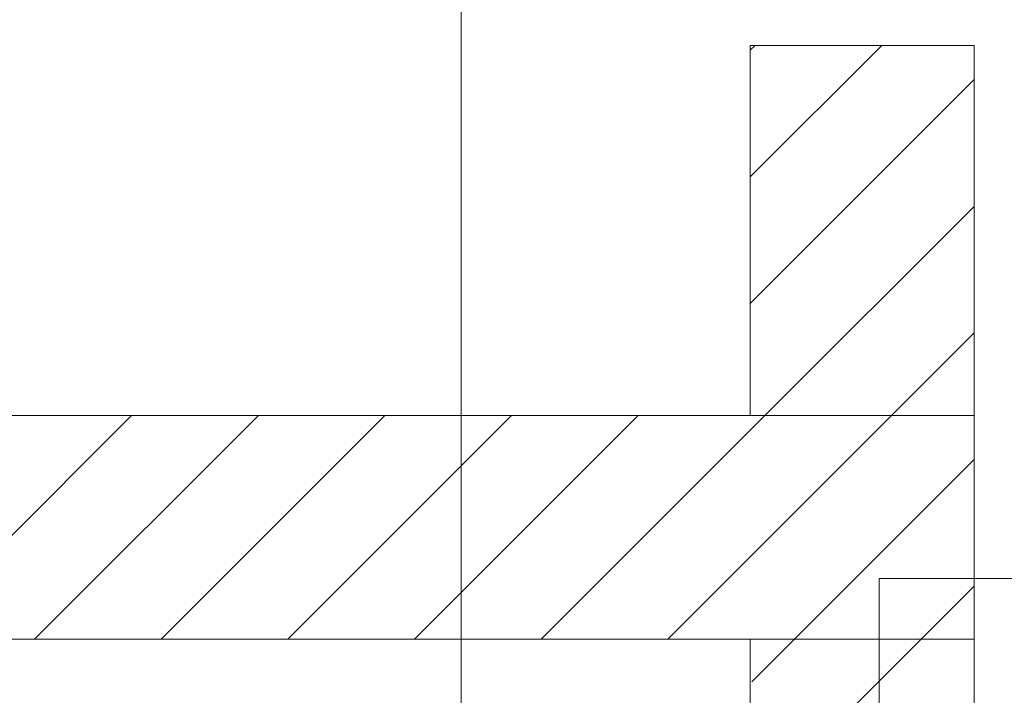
# Model space of a CAD drawing. Extents: x -620 to 300, y 62 to 1162.
# Tile 246 of 256: x 167.53 to 178.52, y 969.5 to 977.05. Entities that reach past the tile are written whole.
import ezdxf
from ezdxf.lldxf.tags import DXFTag

# ---------------------------------------------------------------- set-up
doc = ezdxf.new("R2010")
doc.units = 0
doc.layers.get('0').update_dxf_attribs({"lineweight": 13})
doc.layers.add('E_Detail_Beschriftung', color=7, linetype='Continuous', lineweight=13, true_color=0x009900)
doc.layers.add('E_Detail_Wandschraffur', color=7, linetype='Continuous', lineweight=5, true_color=0xc0c0c0)
doc.layers.add('E_Detail_Linie_Text_Bem', color=7, linetype='Continuous', lineweight=13)
doc.styles.get("Standard").update_dxf_attribs({"font": 'ARIALN.TTF'})
tags = doc.linetypes.add('fein_strichliert', pattern=[4, 1, -2, 1]).pattern_tags.tags
tags[8:9] = [DXFTag(74, 4), DXFTag(75, 0), DXFTag(340, '0'), DXFTag(46, 0.0), DXFTag(50, 0.0), DXFTag(44, 0.0), DXFTag(45, 0.0)]
tags[6:7] = [DXFTag(74, 4), DXFTag(75, 0), DXFTag(340, '0'), DXFTag(46, 0.0), DXFTag(50, 0.0), DXFTag(44, 0.0), DXFTag(45, 0.0)]
tags[4:5] = [DXFTag(74, 4), DXFTag(75, 0), DXFTag(340, '0'), DXFTag(46, 0.0), DXFTag(50, 0.0), DXFTag(44, 0.0), DXFTag(45, 0.0)]
tags = doc.linetypes.add('fein_strichliert-A06G955H8I', pattern=[4, 1, -2, 1]).pattern_tags.tags
tags[8:9] = [DXFTag(74, 4), DXFTag(75, 0), DXFTag(340, '0'), DXFTag(46, 0.0), DXFTag(50, 0.0), DXFTag(44, 0.0), DXFTag(45, 0.0)]
tags[6:7] = [DXFTag(74, 4), DXFTag(75, 0), DXFTag(340, '0'), DXFTag(46, 0.0), DXFTag(50, 0.0), DXFTag(44, 0.0), DXFTag(45, 0.0)]
tags[4:5] = [DXFTag(74, 4), DXFTag(75, 0), DXFTag(340, '0'), DXFTag(46, 0.0), DXFTag(50, 0.0), DXFTag(44, 0.0), DXFTag(45, 0.0)]

# ---------------------------------------------------------------- blocks, each defined once
blk = doc.blocks.new('Referenz-A06G955I8I')
at = {"layer": 'E_Detail_Linie_Text_Bem', "linetype": 'fein_strichliert-A06G955H8I', "ltscale": 0.65}
blk.add_line((172.455, 929.319), (172.455, 982.198), dxfattribs=at)
at = {"layer": 'E_Detail_Linie_Text_Bem', "linetype": 'Continuous', "ltscale": 0.13}
for p, q in [((175.683, 976.761), (178.183, 976.761)), ((175.683, 972.627), (175.683, 976.761)), ((178.183, 976.761), (178.183, 972.627)), ((178.183, 972.627), (126.856, 972.627)), ((178.183, 972.627), (175.683, 972.627)), ((178.183, 970.127), (178.183, 972.627)), ((126.856, 970.127), (175.683, 970.127)), ((137.248, 970.127), (178.183, 970.127)), ((175.683, 970.127), (178.183, 970.127)), ((175.683, 958.327), (175.683, 970.127)), ((178.183, 970.127), (178.183, 930.127))]:
    blk.add_line(p, q, dxfattribs=at)
at = {"layer": 'E_Detail_Linie_Text_Bem', "color": 0, "linetype": 'Continuous', "ltscale": 0.13}
for p, q in [((177.12, 969.158), (177.12, 970.806)), ((177.12, 970.806), (179.38, 970.806))]:
    blk.add_line(p, q, dxfattribs=at)
at = {"layer": 'E_Detail_Wandschraffur', "linetype": 'fein_strichliert', "ltscale": 0.13}
for p, q in [((175.683, 975.292), (177.152, 976.761)), ((175.846, 972.627), (178.183, 974.963)), ((167.69, 970.127), (170.19, 972.627)), ((170.518, 970.127), (173.018, 972.627)), ((173.346, 970.127), (175.846, 972.627)), ((176.175, 970.127), (178.183, 972.135)), ((175.698, 969.65), (176.175, 970.127))]:
    blk.add_line(p, q, dxfattribs=at)
at = {"layer": 'E_Detail_Wandschraffur', "linetype": 'ByBlock', "ltscale": 0.13}
for p, q in [((175.683, 976.706), (175.738, 976.761)), ((175.683, 973.878), (178.183, 976.378)), ((177.261, 972.627), (178.183, 973.549)), ((166.275, 970.127), (168.775, 972.627)), ((169.104, 970.127), (171.604, 972.627)), ((171.932, 970.127), (174.432, 972.627)), ((174.761, 970.127), (177.261, 972.627)), ((177.589, 970.127), (178.183, 970.721)), ((176.764, 969.302), (177.589, 970.127))]:
    blk.add_line(p, q, dxfattribs=at)
at = {"layer": 'E_Detail_Beschriftung', "linetype": 'Continuous', "ltscale": 0.13, "insert": (173.236, 961.972), "char_height": 1.4, "attachment_point": 1, "rotation": 90}
blk.add_mtext('{\\fArial Narrow;Endtüllen}', dxfattribs=at)

msp = doc.modelspace()

# ---------------------------------------------------------------- block references
at = {"color": 8, "lineweight": 25, "ltscale": 0.25, "true_color": 0x808080}
msp.add_blockref('Referenz-A06G955I8I', (0, 0), dxfattribs=at)

doc.saveas('drawing.dxf')
